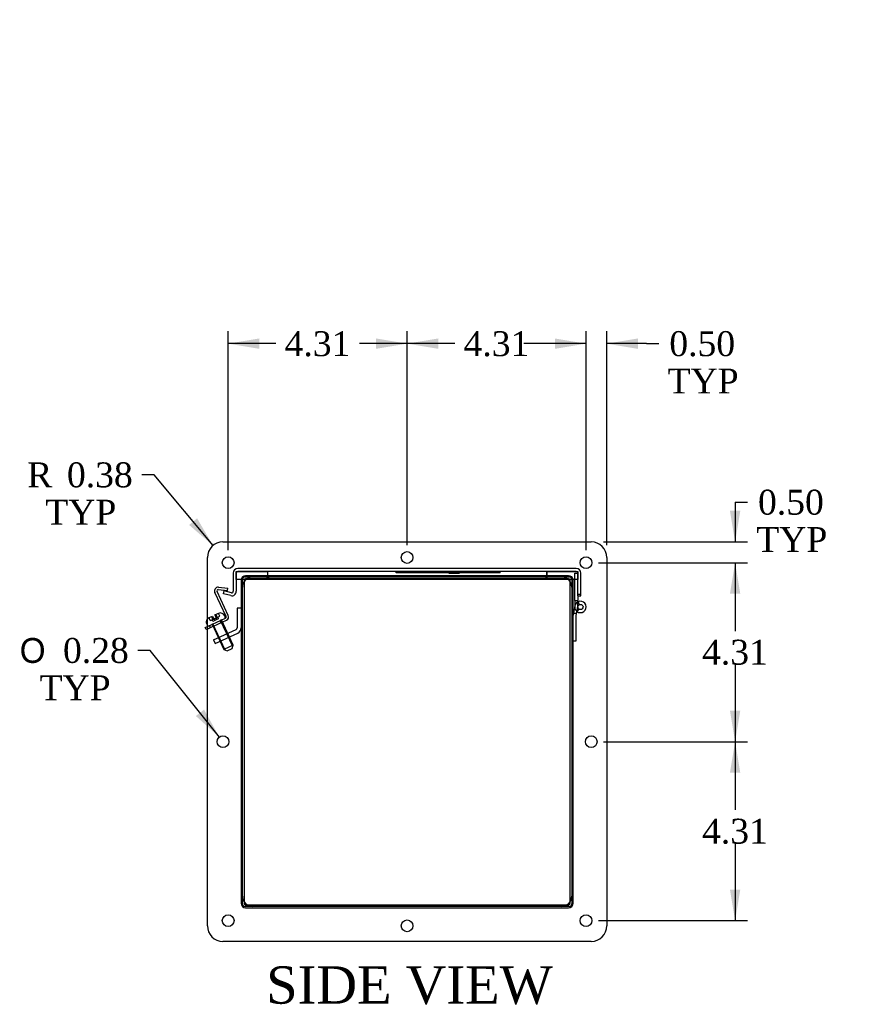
# Model space of a CAD drawing. Header units: inches. Extents: x 1 to 150, y -1 to 99.
# Tile 6 of 9: x 99 to 120, y 26 to 49. Entities that reach past the tile are written whole.
import ezdxf
from ezdxf.enums import TextEntityAlignment as Align
from ezdxf.lldxf.tags import DXFTag

# ---------------------------------------------------------------- set-up
doc = ezdxf.new("R2010")
doc.units = ezdxf.units.IN
doc.header["$MEASUREMENT"] = 0
for name, color, linetype in [('COM40176', 7, 'Continuous'), ('COM52631', 7, 'Continuous'), ('COM70666-3', 7, 'Continuous'), ('COM70693-17', 7, 'Continuous'), ('COM70694-17', 7, 'Continuous'), ('COM70695-3', 7, 'Continuous'), ('Default', 7, 'Continuous'), ('GSK10522', 7, 'Continuous'), ('GSK11095', 7, 'Continuous'), ('HNG86641-1', 7, 'Continuous'), ('HNG86641-2', 7, 'Continuous'), ('HNG86641-3', 7, 'Continuous'), ('QLB30081', 7, 'Continuous'), ('SCS19420', 7, 'Continuous')]:
    doc.layers.add(name, color=color, linetype=linetype)
doc.styles.add('SEACAD_Solid_Edge_ANSI1_Symbols', font='txt')
doc.styles.add('SEACAD_Times_New_Roman', font='times.ttf')
tags = doc.linetypes.add('HIDDEN2', pattern=[0.1875, 0.125, -0.0625]).pattern_tags.tags
tags[6:7] = [DXFTag(74, 4), DXFTag(75, 0), DXFTag(340, '0'), DXFTag(46, 0.0), DXFTag(50, 0.0), DXFTag(44, 0.0), DXFTag(45, 0.0)]
tags[4:5] = [DXFTag(74, 4), DXFTag(75, 0), DXFTag(340, '0'), DXFTag(46, 0.0), DXFTag(50, 0.0), DXFTag(44, 0.0), DXFTag(45, 0.0)]
doc.dimstyles.new('HAMMOND_(STH_-_120x80)', dxfattribs={"dimtxt": 0.6, "dimasz": 0.75, "dimexe": 0.3, "dimexo": 0.3, "dimgap": 0.15, "dimtad": 0, "dimtih": 1, "dimtoh": 1, "dimzin": 0, "dimdsep": 46, "dimtxsty": 'SEACAD_Times_New_Roman', "dimblk1": '_SE_FILLED', "dimblk2": '_SE_FILLED', "dimsah": 1, "dimcen": 0.3, "dimadec": 0, "dimazin": 0, "dimtfac": 0.8, "dimtofl": 0, "dimtmove": 0, "dimatfit": 3, "dimfxl": 1, "dimtolj": 1, "dimtzin": 0, "dimarcsym": 0})

# ---------------------------------------------------------------- blocks, each defined once
blk = doc.blocks.new('SE4')
at = {"layer": 'COM40176', "color": 7, "linetype": 'HIDDEN2'}
for p, q in [((103.954, 35.022), (103.683, 35.602)), ((103.712, 35.644), (103.937, 35.624)), ((103.717, 35.7), (103.942, 35.681)), ((103.937, 35.624), (103.942, 35.681)), ((103.902, 34.998), (103.632, 35.578)), ((103.57, 34.811), (103.888, 34.96)), ((103.594, 34.76), (103.912, 34.908)), ((103.778, 34.845), (103.754, 34.897)), ((103.451, 34.756), (103.57, 34.811)), ((103.594, 34.76), (103.451, 34.693)), ((103.523, 34.727), (103.499, 34.778))]:
    blk.add_line(p, q, dxfattribs=at)
at = {"layer": 'COM40176', "color": 7, "linetype": 'Continuous'}
for p, q in [((103.4, 34.732), (103.451, 34.756)), ((103.424, 34.68), (103.4, 34.732)), ((103.451, 34.693), (103.424, 34.68))]:
    blk.add_line(p, q, dxfattribs=at)
at = {"layer": 'COM40176', "color": 7, "linetype": 'HIDDEN2'}
for centre, radius, start, end in [((103.71, 35.615), 0.086, 85, 205), ((103.71, 35.615), 0.029, 85, 205), ((103.876, 34.986), 0.029, 295, 25), ((103.876, 34.986), 0.086, 295, 25)]:
    blk.add_arc(centre, radius, start, end, dxfattribs=at)
at = {"layer": 'COM52631', "color": 7, "linetype": 'HIDDEN2'}
for p, q in [((104.169, 35.199), (104.169, 34.727)), ((104.264, 35.199), (104.169, 35.199)), ((103.771, 34.511), (104.141, 34.684)), ((103.6, 34.432), (103.771, 34.511)), ((103.6, 34.432), (103.641, 34.346)), ((103.641, 34.346), (103.811, 34.425)), ((103.731, 34.492), (103.771, 34.406)), ((103.811, 34.425), (104.181, 34.598)), ((103.964, 34.496), (103.924, 34.582))]:
    blk.add_line(p, q, dxfattribs=at)
for radius in [0.048, 0.143]:
    blk.add_arc((104.121, 34.727), radius, 295, 0, dxfattribs=at)
at = {"layer": 'COM70666-3', "color": 7, "linetype": 'HIDDEN2'}
for p, q in [((104.295, 35.722), (104.295, 35.886)), ((104.358, 35.949), (104.522, 35.949)), ((112.006, 35.949), (112.17, 35.949)), ((112.232, 35.886), (112.232, 35.722)), ((104.295, 28.074), (104.295, 28.239)), ((112.232, 28.239), (112.232, 28.074)), ((104.522, 28.012), (104.358, 28.012)), ((112.17, 28.012), (112.006, 28.012))]:
    blk.add_line(p, q, dxfattribs=at)
at = {"layer": 'COM70666-3', "color": 7, "linetype": 'Continuous'}
for p, q in [((104.522, 35.949), (112.006, 35.949)), ((104.295, 28.239), (104.295, 35.722)), ((112.232, 35.722), (112.232, 28.239)), ((112.006, 28.012), (104.522, 28.012))]:
    blk.add_line(p, q, dxfattribs=at)
at = {"layer": 'COM70666-3', "color": 7, "linetype": 'HIDDEN2'}
for centre, start, end in [((104.358, 35.886), 90, 180), ((112.17, 35.886), 0, 90), ((104.358, 28.074), 180, 270), ((112.17, 28.074), 270, 0)]:
    blk.add_arc(centre, 0.0625, start, end, dxfattribs=at)
at = {"layer": 'COM70693-17', "color": 7, "linetype": 'HIDDEN2'}
for p, q in [((104.264, 35.872), (104.264, 28.088)), ((104.336, 35.872), (104.336, 35.838)), ((104.889, 35.98), (104.372, 35.98)), ((104.406, 35.908), (104.372, 35.908)), ((104.889, 35.949), (104.889, 35.98)), ((112.156, 35.98), (111.639, 35.98)), ((111.639, 35.949), (111.639, 35.98)), ((112.156, 35.908), (112.122, 35.908)), ((112.192, 35.838), (112.192, 35.872)), ((112.264, 28.088), (112.264, 35.872)), ((104.336, 28.123), (104.336, 28.088)), ((104.372, 28.052), (104.407, 28.052)), ((112.121, 28.052), (112.156, 28.052)), ((112.192, 28.088), (112.192, 28.123)), ((104.372, 27.98), (112.156, 27.98))]:
    blk.add_line(p, q, dxfattribs=at)
at = {"layer": 'COM70693-17', "color": 7, "linetype": 'Continuous'}
for p, q in [((104.336, 35.838), (104.336, 28.123)), ((104.889, 35.908), (104.406, 35.908)), ((104.889, 35.908), (104.889, 35.949)), ((111.639, 35.908), (111.639, 35.949)), ((112.122, 35.908), (111.639, 35.908)), ((112.192, 28.123), (112.192, 35.838)), ((104.407, 28.052), (112.121, 28.052))]:
    blk.add_line(p, q, dxfattribs=at)
at = {"layer": 'COM70693-17', "color": 7, "linetype": 'HIDDEN2'}
for centre, radius, start, end in [((104.372, 35.872), 0.108, 90, 180), ((104.372, 35.872), 0.036, 90, 180), ((112.156, 35.872), 0.108, 0, 90), ((112.156, 35.872), 0.036, 0, 90), ((104.372, 28.088), 0.108, 180, 270), ((104.372, 28.088), 0.036, 180, 270), ((112.156, 28.088), 0.108, 270, 0), ((112.156, 28.088), 0.036, 270, 0)]:
    blk.add_arc(centre, radius, start, end, dxfattribs=at)
at = {"layer": 'COM70694-17', "color": 7, "linetype": 'HIDDEN2'}
for p, q in [((112.342, 36.152), (104.183, 36.152)), ((112.342, 36.08), (104.183, 36.08)), ((104.075, 36.044), (104.075, 35.604)), ((104.147, 36.044), (104.147, 35.604)), ((112.378, 35.496), (112.378, 36.044)), ((112.45, 35.496), (112.45, 36.044)), ((103.839, 35.543), (103.857, 35.613)), ((104.031, 35.569), (103.857, 35.613)), ((104.013, 35.499), (103.839, 35.543)), ((112.45, 35.526), (112.378, 35.526)), ((112.378, 35.496), (112.45, 35.496))]:
    blk.add_line(p, q, dxfattribs=at)
for centre, radius, start, end in [((104.183, 36.044), 0.108, 90, 180), ((104.183, 36.044), 0.036, 90, 180), ((112.342, 36.044), 0.108, 0, 90), ((112.342, 36.044), 0.036, 0, 90), ((104.039, 35.604), 0.108, 256, 0), ((104.039, 35.604), 0.036, 256, 0)]:
    blk.add_arc(centre, radius, start, end, dxfattribs=at)
at = {"layer": 'COM70695-3', "color": 7, "linetype": 'HIDDEN2'}
for p, q in [((111.608, 35.98), (104.92, 35.98)), ((104.92, 35.98), (104.92, 35.949)), ((111.608, 35.98), (111.608, 35.949))]:
    blk.add_line(p, q, dxfattribs=at)
at = {"layer": 'COM70695-3', "color": 7, "linetype": 'Continuous'}
for p, q in [((104.92, 35.949), (104.92, 35.908)), ((111.608, 35.908), (104.92, 35.908)), ((111.608, 35.949), (111.608, 35.908))]:
    blk.add_line(p, q, dxfattribs=at)
at = {"layer": 'GSK10522', "color": 7, "linetype": 'Continuous'}
for p, q in [((103.826, 36.793), (112.701, 36.793)), ((103.451, 27.543), (103.451, 36.418)), ((113.076, 36.418), (113.076, 27.543)), ((104.544, 35.95), (111.983, 35.95)), ((104.294, 28.261), (104.294, 35.7)), ((112.233, 35.7), (112.233, 28.261)), ((111.983, 28.011), (104.544, 28.011)), ((112.701, 27.168), (103.826, 27.168))]:
    blk.add_line(p, q, dxfattribs=at)
for centre in [(108.264, 36.418), (103.951, 36.293), (112.576, 36.293), (103.826, 31.98), (112.701, 31.98), (103.951, 27.668), (112.576, 27.668), (108.264, 27.543)]:
    blk.add_circle(centre, 0.141, dxfattribs=at)
for centre, radius, start, end in [((103.826, 36.418), 0.375, 90, 180), ((112.701, 36.418), 0.375, 0, 90), ((104.544, 35.7), 0.25, 90, 180), ((111.983, 35.7), 0.25, 0, 90), ((104.544, 28.261), 0.25, 180, 270), ((111.983, 28.261), 0.25, 270, 0), ((103.826, 27.543), 0.375, 180, 270), ((112.701, 27.543), 0.375, 270, 0)]:
    blk.add_arc(centre, radius, start, end, dxfattribs=at)
at = {"layer": 'GSK11095', "color": 7, "linetype": 'HIDDEN2'}
for p, q in [((104.147, 36.08), (104.897, 36.08)), ((104.147, 35.892), (104.147, 36.08)), ((104.897, 36.08), (104.897, 35.949)), ((111.628, 36.08), (104.897, 36.08)), ((104.897, 36.08), (104.897, 35.892)), ((104.897, 36.08), (104.897, 36.08)), ((111.628, 36.08), (112.378, 36.08)), ((111.628, 35.949), (111.628, 36.08)), ((111.628, 36.08), (111.628, 35.949)), ((111.628, 36.08), (111.628, 36.08)), ((112.378, 36.08), (112.378, 35.892)), ((104.385, 35.892), (104.147, 35.892)), ((112.378, 35.892), (112.143, 35.892))]:
    blk.add_line(p, q, dxfattribs=at)
at = {"layer": 'GSK11095', "color": 7, "linetype": 'Continuous'}
for p, q in [((104.897, 35.892), (104.385, 35.892)), ((104.897, 35.949), (104.897, 35.892)), ((111.628, 35.892), (104.897, 35.892)), ((104.897, 35.892), (104.897, 35.892)), ((111.628, 35.892), (111.628, 35.949)), ((111.628, 35.949), (111.628, 35.892)), ((112.143, 35.892), (111.628, 35.892)), ((111.628, 35.892), (111.628, 35.892))]:
    blk.add_line(p, q, dxfattribs=at)
at = {"layer": 'HNG86641-1', "color": 7, "linetype": 'HIDDEN2'}
for p, q in [((112.303, 36.039), (112.378, 36.039)), ((112.303, 35.386), (112.303, 36.039)), ((112.303, 35.386), (112.378, 35.386)), ((112.303, 35.386), (112.303, 35.226)), ((112.378, 35.496), (112.378, 35.386)), ((112.378, 35.226), (112.378, 35.386)), ((112.384, 35.351), (112.415, 35.283))]:
    blk.add_line(p, q, dxfattribs=at)
blk.add_arc((112.441, 35.226), 0.137, 180, 232.8983, dxfattribs=at)
at = {"layer": 'HNG86641-2', "color": 7, "linetype": 'HIDDEN2'}
for p, q in [((112.306, 35.251), (112.264, 35.026)), ((112.339, 35.019), (112.379, 35.237)), ((112.404, 35.175), (112.358, 35.116)), ((112.348, 35.066), (112.271, 35.066)), ((112.339, 34.413), (112.339, 35.019)), ((112.264, 34.413), (112.339, 34.413))]:
    blk.add_line(p, q, dxfattribs=at)
blk.add_arc((112.441, 35.226), 0.137, 232.8983, 169.4548, dxfattribs=at)
at = {"layer": 'HNG86641-3', "color": 7, "linetype": 'HIDDEN2'}
blk.add_circle((112.441, 35.226), 0.0625, dxfattribs=at)
at = {"layer": 'QLB30081', "color": 7, "linetype": 'HIDDEN2'}
for p, q in [((108.003, 36.05), (108.003, 36.08)), ((110.503, 36.05), (110.503, 36.08)), ((108.378, 36.05), (108.003, 36.05)), ((110.128, 36.05), (108.378, 36.05)), ((109.273, 36.04), (109.273, 36.05)), ((109.273, 36.04), (109.301, 36.04)), ((109.286, 36.051), (109.286, 36.039)), ((109.286, 36.04), (109.523, 36.04)), ((109.291, 36.04), (109.291, 36.05)), ((109.294, 36.04), (109.294, 36.05)), ((109.301, 36.04), (109.301, 36.05)), ((109.31, 36.051), (109.31, 36.039)), ((109.313, 36.051), (109.313, 36.039)), ((109.315, 36.04), (109.315, 36.05)), ((109.318, 36.04), (109.318, 36.05)), ((109.319, 36.04), (109.319, 36.05)), ((109.331, 36.04), (109.331, 36.05)), ((109.332, 36.04), (109.332, 36.05)), ((109.345, 36.04), (109.345, 36.05)), ((109.353, 36.04), (109.353, 36.05)), ((109.371, 36.04), (109.371, 36.05)), ((109.396, 36.04), (109.396, 36.05)), ((109.408, 36.04), (109.408, 36.05)), ((109.412, 36.04), (109.412, 36.05)), ((109.414, 36.039), (109.414, 36.051)), ((109.423, 36.04), (109.423, 36.05)), ((109.438, 36.039), (109.438, 36.051)), ((109.45, 36.04), (109.45, 36.05)), ((109.453, 36.04), (109.453, 36.05)), ((109.46, 36.04), (109.46, 36.05)), ((109.463, 36.04), (109.463, 36.05)), ((109.473, 36.04), (109.473, 36.05)), ((109.491, 36.04), (109.491, 36.05)), ((109.496, 36.039), (109.496, 36.051)), ((109.519, 36.05), (109.519, 36.051)), ((109.519, 36.039), (109.519, 36.051)), ((109.519, 36.04), (109.519, 36.05)), ((109.519, 36.039), (109.519, 36.04)), ((109.523, 36.039), (109.523, 36.051)), ((110.503, 36.05), (110.128, 36.05))]:
    blk.add_line(p, q, dxfattribs=at)
at = {"layer": 'SCS19420', "color": 7, "linetype": 'HIDDEN2'}
for p, q in [((103.488, 34.966), (103.489, 34.966)), ((103.489, 34.966), (103.496, 34.97)), ((103.52, 34.898), (103.489, 34.966)), ((103.496, 34.97), (103.57, 35.004)), ((103.52, 34.898), (103.58, 34.926)), ((103.547, 34.994), (103.575, 34.935)), ((103.585, 34.879), (103.566, 34.92)), ((103.57, 35.004), (103.597, 34.945)), ((103.58, 34.926), (103.611, 34.941)), ((103.63, 34.9), (103.585, 34.879)), ((103.611, 34.941), (103.656, 34.962)), ((103.63, 34.9), (103.611, 34.941)), ((103.675, 34.921), (103.63, 34.9)), ((103.633, 35.034), (103.704, 35.067)), ((103.661, 34.975), (103.633, 35.034)), ((103.684, 34.986), (103.656, 35.045)), ((103.656, 34.962), (103.686, 34.976)), ((103.675, 34.921), (103.656, 34.962)), ((103.721, 34.942), (103.675, 34.921)), ((103.686, 34.976), (103.747, 35.004)), ((103.721, 34.942), (103.702, 34.983)), ((103.704, 35.067), (103.715, 35.072)), ((103.747, 35.004), (103.715, 35.072)), ((103.789, 34.914), (103.77, 34.904)), ((104.062, 34.276), (103.77, 34.904)), ((104.073, 34.306), (103.789, 34.914)), ((103.881, 34.984), (103.869, 35.011)), ((103.563, 34.808), (103.583, 34.817)), ((103.563, 34.808), (103.846, 34.2)), ((103.876, 34.189), (103.583, 34.817)), ((104.073, 34.306), (103.846, 34.2)), ((103.846, 34.2), (103.926, 34.171)), ((103.926, 34.171), (104.044, 34.226)), ((104.044, 34.226), (104.073, 34.306))]:
    blk.add_line(p, q, dxfattribs=at)
at = {"layer": 'SCS19420', "color": 7, "linetype": 'Continuous'}
blk.add_line((103.434, 34.808), (103.446, 34.781), dxfattribs=at)
for centre, radius, start, end in [((103.542, 34.859), 0.12, 139.2965, 205), ((103.469, 34.792), 0.025, 205, 225.4101)]:
    blk.add_arc(centre, radius, start, end, dxfattribs=at)
at = {"layer": 'SCS19420', "color": 7, "linetype": 'HIDDEN2'}
for centre, radius, start, end in [((103.542, 34.859), 0.12, 115, 139.2965), ((103.607, 34.95), 0.035, 205, 221.6015), ((103.607, 34.95), 0.01, 205, 295), ((103.652, 34.971), 0.01, 295, 25), ((103.652, 34.971), 0.035, 8.3985, 25), ((103.76, 34.961), 0.12, 25, 111.936), ((103.859, 34.973), 0.025, 295, 25), ((103.469, 34.792), 0.025, 225.4101, 295)]:
    blk.add_arc(centre, radius, start, end, dxfattribs=at)
blk = doc.blocks.new('SE6')
at = {"layer": 'COM40176', "color": 7, "linetype": 'Continuous'}
for p, q in [((108.909, 72.512), (108.202, 72.92)), ((121.637, 65.164), (120.93, 65.572)), ((134.365, 57.815), (133.658, 58.224)), ((147.093, 50.467), (146.386, 50.875))]:
    blk.add_line(p, q, dxfattribs=at)
for centre, start_param in [((108.159, 72.846), 3.141593), ((108.866, 72.438), 2.668594), ((120.887, 65.497), 3.141593), ((121.594, 65.089), 2.668594), ((133.615, 58.149), 3.141593), ((134.322, 57.741), 2.668594), ((146.343, 50.801), 3.141593), ((147.05, 50.392), 2.668594)]:
    blk.add_ellipse(centre, major_axis=(-0.043, -0.0745), ratio=0.57735, start_param=start_param, end_param=3.614591, dxfattribs=at)
at = {"layer": 'COM70666-3', "color": 7, "linetype": 'Continuous'}
for p, q in [((106.309, 74.781), (100.033, 71.158)), ((106.397, 74.73), (106.309, 74.781)), ((106.584, 74.748), (106.496, 74.8)), ((106.397, 74.73), (100.121, 71.107)), ((106.662, 73.798), (106.662, 74.577)), ((100.033, 71.158), (100.121, 71.107)), ((99.768, 70.698), (99.768, 63.452)), ((99.856, 70.647), (99.768, 70.698)), ((99.856, 70.647), (99.856, 63.401)), ((100.121, 63.248), (101.05, 63.784)), ((99.768, 63.452), (99.856, 63.401)), ((99.845, 63.28), (99.934, 63.229)), ((142.371, 46.714), (148.647, 50.337)), ((148.735, 50.286), (148.647, 50.337)), ((148.922, 50.305), (148.834, 50.356)), ((142.459, 46.663), (148.735, 50.286)), ((149, 50.133), (149, 42.887)), ((142.835, 46.191), (148.359, 49.38)), ((148.315, 49.354), (148.315, 43.027)), ((148.403, 49.354), (148.359, 49.38)), ((148.403, 49.354), (148.403, 42.976)), ((142.371, 46.714), (142.459, 46.663)), ((142.106, 39.008), (142.106, 46.255)), ((142.194, 46.204), (142.106, 46.255)), ((142.194, 38.957), (142.194, 46.204)), ((142.791, 39.736), (142.791, 46.114)), ((148.271, 42.95), (142.791, 39.787)), ((148.359, 42.899), (148.271, 42.95)), ((148.315, 43.027), (148.403, 42.976)), ((148.359, 42.899), (142.835, 39.71)), ((148.735, 42.427), (142.459, 38.804)), ((142.791, 39.736), (142.835, 39.71)), ((142.106, 39.008), (142.194, 38.957)), ((142.183, 38.837), (142.272, 38.785))]:
    blk.add_line(p, q, dxfattribs=at)
for centre, major_axis, start_param, end_param in [((106.309, 74.475), (-0.188, -0.325), 3.141593, 3.926991), ((106.397, 74.424), (-0.187, -0.325), 2.356194, 3.926991), ((106.22, 74.322), (0.07, 0.122), 3.821986, 5.602792), ((103.171, 72.663), (0.07, 0.122), 3.821986, 5.602792), ((100.033, 70.852), (-0.187, -0.325), 3.926991, 5.497787), ((100.121, 70.801), (0.187, 0.325), 0.785398, 2.356194), ((100.121, 70.801), (0.07, 0.122), 3.821986, 5.602792), ((100.033, 67.228), (0.07, 0.122), 3.821986, 5.602792), ((100.121, 63.758), (0.07, 0.122), 3.821986, 5.602792), ((100.033, 63.605), (0.188, 0.325), 2.356194, 3.141593), ((100.121, 63.554), (0.187, 0.325), 2.356194, 3.926991), ((148.647, 50.031), (-0.188, -0.325), 3.141593, 3.926991), ((148.735, 49.98), (-0.188, -0.325), 2.356194, 3.926991), ((148.558, 49.878), (-0.07, -0.122), 0.680393, 2.4612), ((148.359, 49.329), (-0.0313, -0.0541), 2.356194, 3.926991), ((145.509, 48.219), (-0.07, -0.122), 0.680393, 2.4612), ((142.371, 46.408), (-0.188, -0.325), 3.926991, 5.497787), ((142.459, 46.357), (0.188, 0.325), 0.785398, 2.356194), ((142.459, 46.357), (-0.07, -0.122), 0.680393, 2.4612), ((148.647, 46.408), (-0.07, -0.122), 0.680393, 2.4612), ((142.835, 46.14), (-0.0312, -0.0541), 3.926991, 5.497787), ((148.271, 43.001), (-0.0313, -0.0541), 0.785398, 2.356194), ((148.359, 42.95), (0.0313, 0.0541), 3.926991, 5.497787), ((142.371, 42.784), (-0.07, -0.122), 0.680393, 2.4612), ((148.558, 42.836), (-0.07, -0.122), 0.680393, 2.4612), ((148.735, 42.733), (-0.188, -0.325), 0.785398, 2.356194), ((145.509, 40.973), (-0.07, -0.122), 0.680393, 2.4612), ((142.835, 39.761), (0.0312, 0.0541), 2.356194, 3.926991), ((142.459, 39.314), (-0.07, -0.122), 0.680393, 2.4612), ((142.371, 39.161), (0.188, 0.325), 2.356194, 3.141593), ((142.459, 39.11), (0.187, 0.325), 2.356194, 3.926991)]:
    blk.add_ellipse(centre, major_axis=major_axis, ratio=0.57735, start_param=start_param, end_param=end_param, dxfattribs=at)
for centre, major_axis in [((106.309, 74.271), (0.07, 0.122)), ((103.259, 72.612), (0.07, 0.122)), ((100.21, 70.749), (0.07, 0.122)), ((100.121, 67.177), (0.07, 0.122)), ((100.21, 63.707), (0.07, 0.122)), ((148.647, 49.827), (-0.07, -0.122)), ((145.597, 48.168), (-0.07, -0.122)), ((142.548, 46.306), (-0.07, -0.122)), ((148.735, 46.357), (-0.07, -0.122)), ((142.459, 42.733), (-0.07, -0.122)), ((148.647, 42.784), (-0.07, -0.122)), ((145.597, 40.922), (-0.07, -0.122)), ((142.548, 39.263), (-0.07, -0.122))]:
    blk.add_ellipse(centre, major_axis=major_axis, ratio=0.57735, dxfattribs=at)
at = {"layer": 'COM70693-17', "color": 7, "linetype": 'Continuous'}
for p, q in [((105.646, 73.632), (106.011, 73.843)), ((106.343, 73.652), (106.011, 73.843)), ((106.374, 73.67), (106.065, 73.849)), ((105.977, 73.441), (105.646, 73.632)), ((105.646, 73.607), (105.646, 73.632)), ((100.507, 70.666), (100.873, 70.877)), ((101.204, 70.685), (100.873, 70.877)), ((100.431, 64.178), (100.431, 70.533)), ((100.753, 70.347), (100.431, 70.533)), ((100.839, 70.474), (100.507, 70.666)), ((142.106, 40.117), (100.431, 64.178)), ((100.453, 64.128), (142.106, 40.08)), ((148.286, 49.338), (148.286, 43.021)), ((142.48, 46.256), (142.451, 46.273)), ((142.556, 46.388), (142.527, 46.406)), ((148.261, 42.977), (142.794, 46.134)), ((148.286, 43.021), (142.819, 46.178)), ((148.261, 42.977), (142.791, 39.819))]:
    blk.add_line(p, q, dxfattribs=at)
for centre, major_axis, start_param, end_param in [((106.011, 73.755), (-0.054, -0.0935), 3.141593, 3.926991), ((100.507, 70.577), (-0.054, -0.0935), 3.926991, 5.497787), ((100.507, 64.222), (0.054, 0.0935), 2.356194, 3.141593), ((148.261, 43.007), (0.018, 0.0312), 3.926991, 5.497787)]:
    blk.add_ellipse(centre, major_axis=major_axis, ratio=0.57735, start_param=start_param, end_param=end_param, dxfattribs=at)
at = {"layer": 'COM70694-17', "color": 7, "linetype": 'Continuous'}
for p, q in [((100.828, 70.468), (106.598, 73.799)), ((147.941, 49.93), (106.598, 73.799)), ((147.972, 49.948), (106.652, 73.804)), ((142.172, 46.599), (100.828, 70.468)), ((100.752, 69.889), (100.752, 70.336)), ((142.095, 46.466), (100.752, 70.336)), ((101.603, 69.397), (100.752, 69.889)), ((101.603, 69.397), (101.625, 69.409)), ((103.018, 68.58), (101.646, 69.372)), ((103.018, 68.58), (103.039, 68.593)), ((114.331, 62.049), (103.06, 68.556)), ((114.331, 62.049), (114.353, 62.061)), ((115.746, 61.232), (114.374, 62.024)), ((115.746, 61.232), (115.767, 61.244)), ((127.059, 54.7), (115.788, 61.208)), ((127.059, 54.7), (127.08, 54.712)), ((128.473, 53.884), (127.102, 54.676)), ((128.473, 53.884), (128.495, 53.896)), ((139.787, 47.352), (128.516, 53.859)), ((139.787, 47.352), (139.808, 47.364)), ((141.201, 46.535), (139.83, 47.327)), ((141.201, 46.535), (141.223, 46.547)), ((142.095, 46.019), (141.244, 46.511)), ((142.172, 46.599), (142.371, 46.714)), ((142.172, 46.54), (142.215, 46.565)), ((142.095, 46.019), (142.095, 46.466)), ((142.146, 46.44), (142.146, 46.496)), ((142.106, 46.025), (142.095, 46.019))]:
    blk.add_line(p, q, dxfattribs=at)
for centre, major_axis, start_param, end_param in [((106.598, 73.711), (-0.054, -0.0935), 3.141593, 3.926991), ((100.828, 70.38), (-0.054, -0.0935), 3.926991, 5.497787), ((101.625, 69.385), (0.015, -0.026), 0.785398, 3.926991), ((103.039, 68.568), (0.015, -0.026), 0.785398, 3.926991), ((114.353, 62.036), (0.015, -0.026), 0.785398, 3.926991), ((115.767, 61.22), (0.015, -0.026), 0.785398, 3.926991), ((127.08, 54.688), (0.015, -0.026), 0.785398, 3.926991), ((128.495, 53.871), (0.015, -0.026), 0.785398, 3.926991), ((139.808, 47.339), (0.015, -0.026), 0.785398, 3.926991), ((141.223, 46.523), (0.015, -0.026), 0.785398, 3.926991), ((142.172, 46.511), (-0.054, -0.0935), 3.926991, 5.497787), ((142.172, 46.511), (-0.018, -0.0312), 3.926991, 5.497787)]:
    blk.add_ellipse(centre, major_axis=major_axis, ratio=0.57735, start_param=start_param, end_param=end_param, dxfattribs=at)
at = {"layer": 'COM70695-3', "color": 7, "linetype": 'Continuous'}
for p, q in [((100.895, 70.889), (105.624, 73.62)), ((105.624, 73.62), (105.955, 73.428)), ((101.226, 70.698), (100.895, 70.889)), ((100.895, 70.889), (100.895, 70.864))]:
    blk.add_line(p, q, dxfattribs=at)
at = {"layer": 'GSK10522', "color": 7, "linetype": 'Continuous'}
for p, q in [((106.185, 74.852), (99.909, 71.229)), ((106.273, 74.801), (99.998, 71.178)), ((106.185, 74.852), (106.273, 74.801)), ((106.461, 74.82), (106.372, 74.871)), ((99.909, 71.229), (99.998, 71.178)), ((99.644, 70.77), (99.644, 63.524)), ((99.644, 70.77), (99.732, 70.719)), ((99.732, 70.719), (99.732, 63.472)), ((99.644, 63.524), (99.732, 63.472)), ((99.722, 63.352), (99.81, 63.301))]:
    blk.add_line(p, q, dxfattribs=at)
for centre, major_axis, start_param, end_param in [((106.185, 74.546), (-0.188, -0.325), 3.141593, 3.926991), ((106.273, 74.495), (-0.187, -0.325), 3.047171, 3.926991), ((106.185, 74.342), (-0.07, -0.122), 1.077418, 2.064175), ((103.135, 72.684), (-0.07, -0.122), 1.077418, 2.064175), ((99.909, 70.923), (0.187, 0.325), 0.785398, 2.356194), ((99.998, 70.872), (0.187, 0.325), 0.785398, 2.356194), ((100.086, 70.821), (-0.07, -0.122), 1.077418, 2.064175), ((99.998, 67.249), (-0.07, -0.122), 1.077418, 2.064175), ((100.086, 63.779), (-0.07, -0.122), 1.077418, 2.064175), ((99.909, 63.677), (0.187, 0.325), 2.356194, 3.141593), ((99.998, 63.626), (0.188, 0.325), 2.356194, 3.236014)]:
    blk.add_ellipse(centre, major_axis=major_axis, ratio=0.57735, start_param=start_param, end_param=end_param, dxfattribs=at)
at = {"layer": 'GSK11095', "color": 7, "linetype": 'Continuous'}
for p, q in [((142.215, 46.565), (142.146, 46.525)), ((142.146, 46.525), (142.146, 46.44))]:
    blk.add_line(p, q, dxfattribs=at)
at = {"layer": 'HNG86641-1', "color": 7, "linetype": 'Continuous'}
for p, q in [((101.676, 69.355), (101.676, 69.324)), ((102.032, 69.119), (101.676, 69.324)), ((102.028, 69.088), (102.73, 68.683)), ((102.032, 69.086), (102.032, 69.119)), ((101.919, 68.843), (102.62, 68.438)), ((102.728, 68.679), (102.73, 68.683)), ((103.09, 68.508), (102.733, 68.714)), ((102.733, 68.714), (102.733, 68.679)), ((102.786, 68.66), (102.786, 68.683)), ((103.09, 68.539), (103.09, 68.508)), ((103.117, 68.523), (103.09, 68.508)), ((114.403, 62.007), (114.403, 61.976)), ((114.76, 61.77), (114.403, 61.976)), ((114.756, 61.739), (115.458, 61.334)), ((114.76, 61.737), (114.76, 61.77)), ((114.647, 61.495), (115.348, 61.09)), ((115.456, 61.33), (115.458, 61.334)), ((115.818, 61.159), (115.461, 61.365)), ((115.461, 61.365), (115.461, 61.331)), ((115.514, 61.312), (115.514, 61.334)), ((115.818, 61.19), (115.818, 61.159)), ((115.845, 61.175), (115.818, 61.159)), ((127.131, 54.658), (127.131, 54.627)), ((127.488, 54.422), (127.131, 54.627)), ((127.484, 54.391), (128.185, 53.986)), ((127.488, 54.389), (127.488, 54.422)), ((127.375, 54.146), (128.076, 53.741)), ((128.184, 53.982), (128.185, 53.986)), ((128.546, 53.811), (128.189, 54.017)), ((128.189, 54.017), (128.189, 53.983)), ((128.242, 53.963), (128.242, 53.986)), ((128.546, 53.842), (128.546, 53.811)), ((128.572, 53.826), (128.546, 53.811)), ((139.859, 47.31), (139.859, 47.279)), ((140.216, 47.073), (139.859, 47.279)), ((140.212, 47.042), (140.913, 46.637)), ((140.216, 47.04), (140.216, 47.073)), ((140.103, 46.798), (140.804, 46.393)), ((140.912, 46.633), (140.913, 46.637)), ((141.274, 46.462), (140.917, 46.668)), ((140.917, 46.668), (140.917, 46.634)), ((140.97, 46.615), (140.97, 46.638)), ((141.274, 46.493), (141.274, 46.462)), ((141.3, 46.478), (141.274, 46.462))]:
    blk.add_line(p, q, dxfattribs=at)
for centre, end_param in [((101.988, 68.962), 3.141593), ((102.689, 68.557), 3.18291), ((114.716, 61.614), 3.141593), ((115.417, 61.209), 3.182742), ((127.444, 54.265), 3.141593), ((128.145, 53.86), 3.182745), ((140.172, 46.917), 3.141593), ((140.873, 46.512), 3.182817)]:
    blk.add_ellipse(centre, major_axis=(0.069, 0.119), ratio=0.57735, start_param=0.356855, end_param=end_param, dxfattribs=at)
at = {"layer": 'HNG86641-2', "color": 7, "linetype": 'Continuous'}
for p, q in [((102.032, 69.096), (101.7, 69.287)), ((101.563, 69.049), (101.913, 68.847)), ((101.703, 68.546), (101.703, 68.968)), ((103.114, 68.471), (102.764, 68.673)), ((103.118, 67.729), (101.703, 68.546)), ((102.626, 68.435), (102.977, 68.233)), ((103.141, 68.427), (103.171, 68.261)), ((103.118, 68.225), (103.067, 68.254)), ((103.098, 68.302), (103.104, 68.296)), ((103.118, 68.225), (103.103, 68.307)), ((103.118, 67.729), (103.118, 68.225)), ((103.171, 68.261), (103.171, 67.76)), ((103.171, 67.76), (103.118, 67.729)), ((114.76, 61.747), (114.428, 61.939)), ((114.291, 61.701), (114.641, 61.498)), ((114.431, 61.198), (114.431, 61.619)), ((115.842, 61.122), (115.492, 61.325)), ((115.846, 60.381), (114.431, 61.198)), ((115.354, 61.087), (115.705, 60.884)), ((115.869, 61.079), (115.899, 60.913)), ((115.846, 60.876), (115.795, 60.906)), ((115.826, 60.953), (115.832, 60.948)), ((115.846, 60.876), (115.831, 60.959)), ((115.846, 60.381), (115.846, 60.876)), ((115.899, 60.913), (115.899, 60.412)), ((115.899, 60.412), (115.846, 60.381)), ((127.488, 54.399), (127.156, 54.59)), ((127.018, 54.352), (127.369, 54.15)), ((127.159, 53.849), (127.159, 54.271)), ((128.57, 53.774), (128.219, 53.976)), ((128.574, 53.033), (127.159, 53.849)), ((128.082, 53.738), (128.433, 53.536)), ((128.597, 53.73), (128.627, 53.564)), ((128.574, 53.528), (128.523, 53.557)), ((128.554, 53.605), (128.56, 53.599)), ((128.574, 53.528), (128.559, 53.61)), ((128.574, 53.033), (128.574, 53.528)), ((128.627, 53.564), (128.627, 53.063)), ((128.627, 53.063), (128.574, 53.033)), ((140.216, 47.05), (139.884, 47.242)), ((139.746, 47.004), (140.097, 46.801)), ((139.887, 46.501), (139.887, 46.922)), ((141.298, 46.425), (140.947, 46.628)), ((141.301, 45.684), (139.887, 46.501)), ((140.81, 46.39), (141.161, 46.187)), ((141.325, 46.382), (141.355, 46.216)), ((141.301, 46.179), (141.25, 46.209)), ((141.282, 46.256), (141.288, 46.251)), ((141.301, 46.179), (141.287, 46.262)), ((141.301, 45.684), (141.301, 46.179)), ((141.355, 46.216), (141.355, 45.715)), ((141.355, 45.715), (141.301, 45.684))]:
    blk.add_line(p, q, dxfattribs=at)
for centre, major_axis, start_param, end_param in [((101.631, 69.168), (0.069, 0.119), 0, 3.141593), ((101.982, 68.966), (0.069, 0.119), 0.24704, 3.182745), ((102.695, 68.554), (0.069, 0.119), 0, 3.141593), ((103.046, 68.352), (0.069, 0.119), -0.60135, 4.574538), ((103.046, 68.352), (0.0313, 0.0541), 0, 3.141593), ((114.359, 61.82), (0.069, 0.119), 0, 3.141593), ((114.71, 61.617), (0.069, 0.119), 0.24704, 3.182745), ((115.423, 61.206), (0.069, 0.119), 0, 3.141593), ((115.774, 61.003), (0.069, 0.119), -0.60135, 4.574538), ((115.774, 61.003), (0.0312, 0.0541), 0, 3.141593), ((127.087, 54.471), (0.069, 0.119), 0, 3.141593), ((127.438, 54.269), (0.069, 0.119), 0.24704, 3.182745), ((128.151, 53.857), (0.069, 0.119), 0, 3.141593), ((128.501, 53.655), (0.069, 0.119), -0.60135, 4.574538), ((128.501, 53.655), (0.0312, 0.0541), 0, 3.141593), ((139.815, 47.123), (0.069, 0.119), 0, 3.141593), ((140.166, 46.92), (0.069, 0.119), 0.24704, 3.182712), ((140.879, 46.509), (0.069, 0.119), 0, 3.141593), ((141.229, 46.306), (0.069, 0.119), -0.60135, 4.574538), ((141.229, 46.306), (0.0312, 0.0541), 0, 3.141593)]:
    blk.add_ellipse(centre, major_axis=major_axis, ratio=0.57735, start_param=start_param, end_param=end_param, dxfattribs=at)
at = {"layer": 'HNG86641-3', "color": 7, "linetype": 'Continuous'}
for p, q in [((103.086, 68.401), (103.077, 68.406)), ((103.014, 68.298), (103.023, 68.292)), ((115.814, 61.052), (115.805, 61.057)), ((115.742, 60.949), (115.751, 60.944)), ((128.542, 53.704), (128.533, 53.709)), ((128.47, 53.601), (128.479, 53.595)), ((141.269, 46.355), (141.261, 46.36)), ((141.198, 46.252), (141.207, 46.247))]:
    blk.add_line(p, q, dxfattribs=at)
for centre in [(103.054, 68.347), (115.782, 60.998), (128.51, 53.65), (141.238, 46.301)]:
    blk.add_arc(centre, 0.0625, 240, 60, dxfattribs=at)
for centre, major_axis in [((103.054, 68.347), (-0.0313, -0.0541)), ((115.782, 60.998), (-0.0313, -0.0541)), ((128.51, 53.65), (-0.0312, -0.0541)), ((141.238, 46.301), (-0.0313, -0.0541))]:
    blk.add_ellipse(centre, major_axis=major_axis, ratio=0.57735, start_param=3.141593, end_param=6.283185, dxfattribs=at)
blk = doc.blocks.new('DMBLK324')
at = {"layer": 'Default', "linetype": 'Continuous', "transparency": 16777216}
for points in [[(111.826, 41.696), (111.826, 41.446), (112.576, 41.571)], [(113.826, 41.696), (113.076, 41.571), (113.826, 41.446)]]:
    blk.add_hatch(color=7, dxfattribs=at).paths.add_polyline_path(points)
at = {"layer": 'Default', "color": 7, "linetype": 'Continuous', "transparency": 16777216}
for p, q in [((112.576, 36.593), (112.576, 41.871)), ((113.076, 36.718), (113.076, 41.871)), ((112.576, 41.571), (111.076, 41.571)), ((114.032, 41.571), (113.076, 41.571)), ((114.032, 41.571), (114.332, 41.571))]:
    blk.add_line(p, q, dxfattribs=at)
at = {"layer": 'Default', "color": 7, "linetype": 'Continuous', "transparency": 16777216, "style": 'SEACAD_Times_New_Roman'}
for s, p in [('0.50', (114.584, 41.871)), ('TYP', (114.542, 40.971))]:
    blk.add_text(s, height=0.6, dxfattribs=at).set_placement(p, align=Align.TOP_LEFT)
blk = doc.blocks.new('_SE_FILLED')
at = {"color": 0}
blk.add_line((0, 0), (-1, 0), dxfattribs=at)
blk.add_solid([(0, 0), (-1, -0.1665), (-1, 0.1665), (0, 0)], dxfattribs=at)
blk = doc.blocks.new('DMBLK325')
at = {"layer": 'Default', "linetype": 'Continuous', "transparency": 16777216}
for points in [[(109.014, 41.696), (108.264, 41.571), (109.014, 41.446)], [(111.826, 41.696), (111.826, 41.446), (112.576, 41.571)]]:
    blk.add_hatch(color=7, dxfattribs=at).paths.add_polyline_path(points)
at = {"layer": 'Default', "color": 7, "linetype": 'Continuous', "transparency": 16777216}
for p, q in [((108.264, 36.718), (108.264, 41.871)), ((112.576, 36.593), (112.576, 41.871)), ((109.414, 41.571), (108.264, 41.571)), ((112.576, 41.571), (111.426, 41.571))]:
    blk.add_line(p, q, dxfattribs=at)
at = {"layer": 'Default', "color": 7, "linetype": 'Continuous', "transparency": 16777216, "style": 'SEACAD_Times_New_Roman'}
blk.add_text('4.31', height=0.6, dxfattribs=at).set_placement((109.624, 41.871), align=Align.TOP_LEFT)
blk = doc.blocks.new('DMBLK326')
at = {"layer": 'Default', "linetype": 'Continuous', "transparency": 16777216}
for points in [[(104.701, 41.696), (103.951, 41.571), (104.701, 41.446)], [(107.514, 41.696), (107.514, 41.446), (108.264, 41.571)]]:
    blk.add_hatch(color=7, dxfattribs=at).paths.add_polyline_path(points)
at = {"layer": 'Default', "color": 7, "linetype": 'Continuous', "transparency": 16777216}
for p, q in [((103.951, 36.593), (103.951, 41.871)), ((108.264, 36.718), (108.264, 41.871)), ((105.101, 41.571), (103.951, 41.571)), ((108.264, 41.571), (107.114, 41.571))]:
    blk.add_line(p, q, dxfattribs=at)
at = {"layer": 'Default', "color": 7, "linetype": 'Continuous', "transparency": 16777216, "style": 'SEACAD_Times_New_Roman'}
blk.add_text('4.31', height=0.6, dxfattribs=at).set_placement((105.311, 41.871), align=Align.TOP_LEFT)
blk = doc.blocks.new('DMBLK327')
at = {"layer": 'Default', "linetype": 'Continuous', "transparency": 16777216}
for points in [[(116.295, 37.543), (116.045, 37.543), (116.17, 36.793)], [(116.295, 35.543), (116.17, 36.293), (116.045, 35.543)]]:
    blk.add_hatch(color=7, dxfattribs=at).paths.add_polyline_path(points)
at = {"layer": 'Default', "color": 7, "linetype": 'Continuous', "transparency": 16777216}
for p, q in [((116.17, 37.751), (116.47, 37.751)), ((116.17, 37.751), (116.17, 36.793)), ((113.001, 36.793), (116.47, 36.793)), ((112.876, 36.293), (116.47, 36.293)), ((116.17, 36.293), (116.17, 34.793))]:
    blk.add_line(p, q, dxfattribs=at)
at = {"layer": 'Default', "color": 7, "linetype": 'Continuous', "transparency": 16777216, "style": 'SEACAD_Times_New_Roman'}
for s, p in [('0.50', (116.722, 38.051)), ('TYP', (116.68, 37.151))]:
    blk.add_text(s, height=0.6, dxfattribs=at).set_placement(p, align=Align.TOP_LEFT)
blk = doc.blocks.new('DMBLK328')
at = {"layer": 'Default', "linetype": 'Continuous', "transparency": 16777216}
for points in [[(116.295, 35.543), (116.17, 36.293), (116.045, 35.543)], [(116.295, 32.73), (116.045, 32.73), (116.17, 31.98)]]:
    blk.add_hatch(color=7, dxfattribs=at).paths.add_polyline_path(points)
at = {"layer": 'Default', "color": 7, "linetype": 'Continuous', "transparency": 16777216}
for p, q in [((112.876, 36.293), (116.47, 36.293)), ((116.17, 36.293), (116.17, 34.647)), ((116.17, 33.837), (116.17, 31.98)), ((113.001, 31.98), (116.47, 31.98))]:
    blk.add_line(p, q, dxfattribs=at)
at = {"layer": 'Default', "color": 7, "linetype": 'Continuous', "transparency": 16777216, "style": 'SEACAD_Times_New_Roman'}
blk.add_text('4.31', height=0.6, dxfattribs=at).set_placement((115.373, 34.437), align=Align.TOP_LEFT)
blk = doc.blocks.new('DMBLK329')
at = {"layer": 'Default', "linetype": 'Continuous', "transparency": 16777216}
for points in [[(116.295, 31.23), (116.17, 31.98), (116.045, 31.23)], [(116.295, 28.418), (116.045, 28.418), (116.17, 27.668)]]:
    blk.add_hatch(color=7, dxfattribs=at).paths.add_polyline_path(points)
at = {"layer": 'Default', "color": 7, "linetype": 'Continuous', "transparency": 16777216}
for p, q in [((113.001, 31.98), (116.47, 31.98)), ((116.17, 31.98), (116.17, 30.334)), ((116.17, 29.524), (116.17, 27.668)), ((112.876, 27.668), (116.47, 27.668))]:
    blk.add_line(p, q, dxfattribs=at)
at = {"layer": 'Default', "color": 7, "linetype": 'Continuous', "transparency": 16777216, "style": 'SEACAD_Times_New_Roman'}
blk.add_text('4.31', height=0.6, dxfattribs=at).set_placement((115.373, 30.124), align=Align.TOP_LEFT)
blk = doc.blocks.new('DMBLK330')
at = {"layer": 'Default', "linetype": 'Continuous', "transparency": 16777216}
blk.add_hatch(color=7, dxfattribs=at).paths.add_polyline_path([(103.173, 32.598), (103.739, 32.09), (103.369, 32.754)])
at = {"layer": 'Default', "color": 7, "linetype": 'Continuous', "transparency": 16777216}
for p, q in [((102.073, 34.178), (101.773, 34.178)), ((103.739, 32.09), (102.073, 34.178))]:
    blk.add_line(p, q, dxfattribs=at)
for s, style, p in [('O', 'SEACAD_Solid_Edge_ANSI1_Symbols', (98.926, 34.478)), ('0.28', 'SEACAD_Times_New_Roman', (99.97, 34.478)), ('TYP', 'SEACAD_Times_New_Roman', (99.405, 33.578))]:
    blk.add_text(s, height=0.6, dxfattribs=dict(at, style=style)).set_placement(p, align=Align.TOP_LEFT)
blk = doc.blocks.new('DMBLK331')
at = {"layer": 'Default', "linetype": 'Continuous', "transparency": 16777216}
blk.add_hatch(color=7, dxfattribs=at).paths.add_polyline_path([(103.01, 37.202), (103.586, 36.706), (103.202, 37.362)])
at = {"layer": 'Default', "color": 7, "linetype": 'Continuous', "transparency": 16777216}
for p, q in [((102.167, 38.41), (101.867, 38.41)), ((103.586, 36.706), (102.167, 38.41))]:
    blk.add_line(p, q, dxfattribs=at)
at = {"layer": 'Default', "color": 7, "linetype": 'Continuous', "transparency": 16777216, "style": 'SEACAD_Times_New_Roman'}
for s, p in [('R', (99.107, 38.71)), ('0.38', (100.065, 38.71)), ('TYP', (99.543, 37.81))]:
    blk.add_text(s, height=0.6, dxfattribs=at).set_placement(p, align=Align.TOP_LEFT)

msp = doc.modelspace()

# ---------------------------------------------------------------- block references
at = {"layer": 'Default'}
for name in ['SE6', 'SE4']:
    msp.add_blockref(name, (0, 0), dxfattribs=at)

# ---------------------------------------------------------------- texts
at = {"layer": 'Default', "color": 7, "linetype": 'Continuous', "style": 'SEACAD_Times_New_Roman'}
msp.add_text('SIDE VIEW', height=0.9, dxfattribs=at).set_placement((104.868, 26.568), align=Align.TOP_LEFT)

# ---------------------------------------------------------------- dimensions: what is measured, and where the dimension line sits
at = {"layer": 'Default', "color": 7, "linetype": 'Continuous'}
for base, p1, p2, picture, middle in [((103.951, 41.571), (108.264, 36.418), (103.951, 36.293), 'DMBLK326', (106.108, 41.571)), ((108.264, 41.571), (112.576, 36.293), (108.264, 36.418), 'DMBLK325', (110.42, 41.571))]:
    dim = msp.add_linear_dim(base=base, p1=p1, p2=p2, text='\\A1;<>', dimstyle='HAMMOND_(STH_-_120x80)', dxfattribs=at)
    dim.commit()
    dim.dimension.update_dxf_attribs({"geometry": picture, "text_midpoint": middle, "dimtype": 160})
dim = msp.add_linear_dim(base=(112.576, 41.571), p1=(113.076, 36.418), p2=(112.576, 36.293), text='\\A1;<>\\PTYP', dimstyle='HAMMOND_(STH_-_120x80)', override={"dimtmove": 1}, dxfattribs=at)
dim.commit()
dim.dimension.update_dxf_attribs({"geometry": 'DMBLK324', "text_midpoint": (114.332, 41.571), "dimtype": 160})
dim = msp.add_radius_dim(center=(103.826, 36.418), mpoint=(103.586, 36.706), text='\\A1;<>\\PTYP', dimstyle='HAMMOND_(STH_-_120x80)', dxfattribs=at)
dim.commit()
dim.dimension.update_dxf_attribs({"geometry": 'DMBLK331', "text_midpoint": (101.867, 38.41), "dimtype": 164})
dim = msp.add_linear_dim(base=(116.17, 36.293), p1=(112.701, 36.793), p2=(112.576, 36.293), angle=90, text='\\A1;<>\\PTYP', dimstyle='HAMMOND_(STH_-_120x80)', override={"dimtmove": 1}, dxfattribs=at)
dim.commit()
dim.dimension.update_dxf_attribs({"geometry": 'DMBLK327', "text_midpoint": (116.47, 37.751), "dimtype": 160})
for base, p1, p2, picture, middle in [((116.17, 31.98), (112.576, 36.293), (112.701, 31.98), 'DMBLK328', (116.17, 34.137)), ((116.17, 27.668), (112.701, 31.98), (112.576, 27.668), 'DMBLK329', (116.17, 29.824))]:
    dim = msp.add_linear_dim(base=base, p1=p1, p2=p2, angle=90, text='\\A1;<>', dimstyle='HAMMOND_(STH_-_120x80)', dxfattribs=at)
    dim.commit()
    dim.dimension.update_dxf_attribs({"geometry": picture, "text_midpoint": middle, "dimtype": 160})
dim = msp.add_diameter_dim_2p(p1=(103.914, 31.871), p2=(103.739, 32.09), text='\\A1;<>\\PTYP', dimstyle='HAMMOND_(STH_-_120x80)', dxfattribs=at)
dim.commit()
dim.dimension.update_dxf_attribs({"geometry": 'DMBLK330', "text_midpoint": (101.773, 34.178), "dimtype": 163})

doc.saveas('drawing.dxf')
